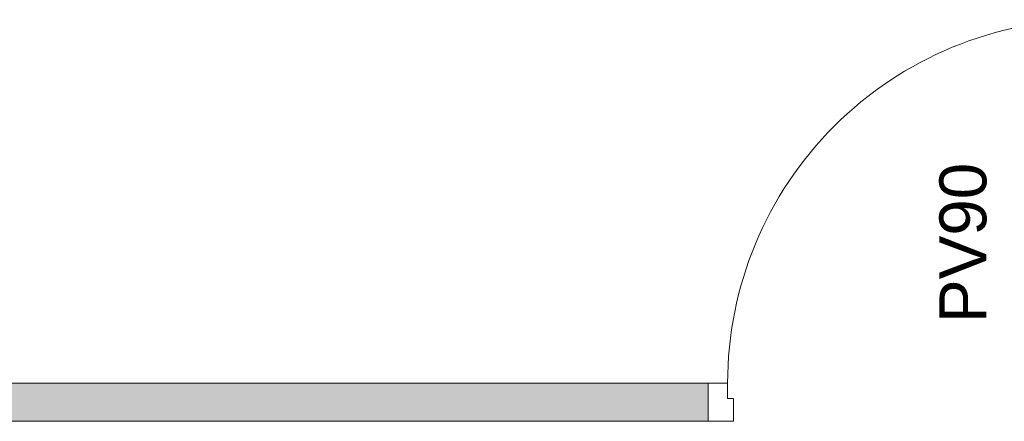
# Model space of a CAD drawing. Header units: millimetres. Extents: x -15787 to 43305, y -34460 to 16025.
# Tile 23 of 44: x 734 to 3251, y 1962 to 2990. Entities that reach past the tile are written whole.
import ezdxf

# ---------------------------------------------------------------- set-up
doc = ezdxf.new("R2010")
doc.units = ezdxf.units.MM
for name, color, linetype, lineweight in [('A-ANNO-NOTE', 131, 'Continuous', 9), ('A-DOOR', 31, 'Continuous', 13), ('A-DOOR-FRAM', 31, 'Continuous', 13), ('A-WALL-PATT', 111, 'Continuous', 9), ('I-WALL', 2, 'Continuous', 9)]:
    doc.layers.add(name, color=color, linetype=linetype, lineweight=lineweight)
doc.styles.add('Arial', font='arial.ttf', dxfattribs={"height": 120})

# ---------------------------------------------------------------- blocks, each defined once
blk = doc.blocks.new('PINT_ plein-vitré - P90 vitré-8161180-RDC_Réseaux')
at = {"layer": 'A-DOOR', "color": 23}
blk.add_line((-465, -979), (-465, -49), dxfattribs=at)
blk.add_arc((-465, -49), 930, 270, 0, dxfattribs=at)
at = {"layer": 'A-DOOR-FRAM', "color": 23}
for p, q in [((-450, 49), (-515, 49)), ((-515, 49), (-515, -49)), ((-450, -9), (-450, 49)), ((515, 49), (450, 49)), ((450, 49), (450, -9)), ((515, -49), (515, 49)), ((-465, -49), (-465, -9)), ((-465, -9), (-450, -9)), ((450, -9), (465, -9)), ((465, -9), (465, -49)), ((-515, -49), (-465, -49)), ((465, -49), (515, -49))]:
    blk.add_line(p, q, dxfattribs=at)

msp = doc.modelspace()

# ---------------------------------------------------------------- hatches: boundary and pattern name
at = {"layer": 'A-WALL-PATT'}
h = msp.add_hatch(color=30, dxfattribs=at)
h.paths.add_polyline_path([(3971.1, 1962.5), (3971.1, 2060.5), (3524.1, 2060.5), (3524.1, 1962.5)])
h.paths.add_polyline_path([(2494.1, 1962.5), (2494.1, 2060.5), (-2781, 2060.5), (-2781, 1962.5), (-717.9, 1962.5)])
h.paths.add_polyline_path([(-3811, 1962.5), (-3811, 2060.5), (-4261, 2060.5), (-4261, 1962.5)])

# ---------------------------------------------------------------- linework, layer by layer
at = {"layer": 'I-WALL', "color": 23, "lineweight": 13}
for p, q in [((2494.1, 2060.5), (-2781, 2060.5)), ((2494.1, 1962.5), (2494.1, 2060.5)), ((-2781, 1962.5), (2494.1, 1962.5))]:
    msp.add_line(p, q, dxfattribs=at)

# ---------------------------------------------------------------- block references
at = {"layer": 'A-DOOR', "color": 23, "rotation": 180}
msp.add_blockref('PINT_ plein-vitré - P90 vitré-8161180-RDC_Réseaux', (3009.1, 2011.5), dxfattribs=at)

# ---------------------------------------------------------------- next in the draw order: texts
at = {"layer": 'A-ANNO-NOTE', "color": 30, "insert": (3085.5, 2214.1), "char_height": 120, "width": 513.08, "attachment_point": 1, "rotation": 90, "style": 'Arial', "bg_fill": 3, "box_fill_scale": 1.25, "bg_fill_color": 256, "bg_fill_true_color": 13158600, "bg_fill_transparency": 0}
msp.add_mtext('PV90', dxfattribs=at)

doc.saveas('drawing.dxf')
